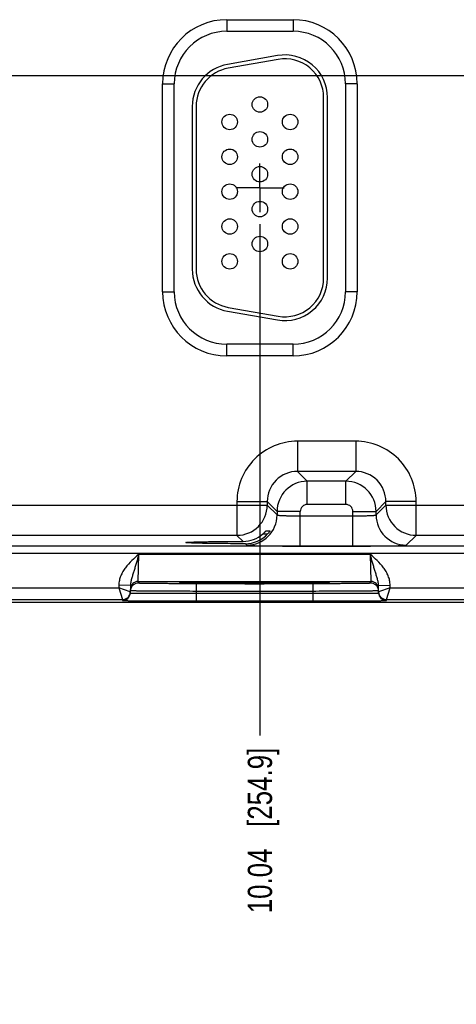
# Model space of a CAD drawing. Header units: inches. Extents: x 0 to 34, y 0 to 22.
# Tile 28 of 42: x 23.8 to 26.1, y 6.1 to 11.1. Entities that reach past the tile are written whole.
import ezdxf

# ---------------------------------------------------------------- set-up
doc = ezdxf.new("R2010")
doc.units = ezdxf.units.IN
doc.header["$LTSCALE"] = 1.87
doc.header["$MEASUREMENT"] = 0
doc.linetypes.add('CENTER', pattern=[0.6, 0.375, -0.075, 0.075, -0.075])
doc.layers.get('0').update_dxf_attribs({"linetype": 'CONTINUOUS'})
doc.layers.add('02___PRT_ALL_AXES', color=7, linetype='CONTINUOUS')
doc.layers.add('DIMENSIONS', color=7, linetype='CONTINUOUS')
doc.styles.get("Standard").update_dxf_attribs({"font": 'txt', "width": 0.8})
doc.dimstyles.new('DIMSTYLE_1', dxfattribs={"dimtxt": 0.125, "dimasz": 0.18, "dimexe": 0.125, "dimexo": 0.0625, "dimgap": 0.09, "dimtad": 0, "dimtih": 1, "dimtoh": 1, "dimlfac": 0.5, "dimzin": 4, "dimdsep": 46, "dimtxsty": 'STANDARD', "dimblk": '_FILLED', "dimblk1": '_FILLED', "dimblk2": '_FILLED', "dimcen": 0.09, "dimadec": 0, "dimazin": 0, "dimtp": 0.01, "dimtm": 0.01, "dimtfac": 1, "dimtofl": 0, "dimtmove": 0, "dimatfit": 3, "dimldrblk": '_FILLED', "dimfxl": 1, "dimtolj": 1, "dimtzin": 4, "dimarcsym": 0})

# ---------------------------------------------------------------- blocks, each defined once
blk = doc.blocks.new('*D39')
at = {"layer": 'DIMENSIONS', "color": 2, "linetype": 'CONTINUOUS'}
blk.add_line((25.0521, 10.0877), (25.0521, 7.4462), dxfattribs=at)
at = {"layer": 'DIMENSIONS', "color": 2, "linetype": 'CONTINUOUS', "insert": (24.9896, 7.3837), "char_height": 0.125, "width": 1.325, "attachment_point": 3, "rotation": 90, "line_spacing_factor": 0.9}
blk.add_mtext('10.04{\\Ftxt.shx;\\W1.000000;\\H0.125000; }[254.9]', dxfattribs=at)
blk = doc.blocks.new('_FILLED')
at = {"color": 0, "linetype": 'BYBLOCK'}
blk.add_solid([(0, 0), (-1, 0.174), (-1, -0.174)], dxfattribs=at)
blk = doc.blocks.new('*D40')
at = {"layer": 'DIMENSIONS', "color": 2, "linetype": 'CONTINUOUS'}
blk.add_line((27.1621, 10.0877), (27.1621, 7.4462), dxfattribs=at)
at = {"layer": 'DIMENSIONS', "color": 2, "linetype": 'CONTINUOUS', "insert": (27.0996, 7.3837), "char_height": 0.125, "width": 1.325, "attachment_point": 3, "rotation": 90, "line_spacing_factor": 0.9}
blk.add_mtext('11.09{\\Ftxt.shx;\\W1.000000;\\H0.125000; }[281.7]', dxfattribs=at)
blk = doc.blocks.new('*D41')
at = {"layer": 'DIMENSIONS', "color": 2, "linetype": 'CONTINUOUS'}
blk.add_line((29.2721, 10.0877), (29.2721, 7.4462), dxfattribs=at)
at = {"layer": 'DIMENSIONS', "color": 2, "linetype": 'CONTINUOUS', "insert": (29.2096, 7.3837), "char_height": 0.125, "width": 1.325, "attachment_point": 3, "rotation": 90, "line_spacing_factor": 0.9}
blk.add_mtext('12.15{\\Ftxt.shx;\\W1.000000;\\H0.125000; }[308.5]', dxfattribs=at)
blk = doc.blocks.new('*D43')
at = {"layer": 'DIMENSIONS', "color": 2, "linetype": 'CONTINUOUS'}
blk.add_line((22.2746, 10.8553), (31.4376, 10.8553), dxfattribs=at)
at = {"layer": 'DIMENSIONS', "color": 2, "linetype": 'CONTINUOUS', "insert": (31.5001, 10.9178), "char_height": 0.125, "width": 1.125, "attachment_point": 1, "line_spacing_factor": 0.9}
blk.add_mtext('1.36{\\Ftxt.shx;\\W1.000000;\\H0.125000; }[34.6]', dxfattribs=at)

msp = doc.modelspace()

# ---------------------------------------------------------------- linework, layer by layer
at = {"color": 7, "linetype": 'CONTINUOUS'}
for p, q in [((24.8811, 11.1433), (25.2231, 11.1433)), ((24.8811, 11.1433), (24.8811, 11.0833)), ((25.2231, 11.1433), (25.2231, 11.0833)), ((24.8811, 11.0833), (25.2231, 11.0833)), ((25.1429, 10.9579), (24.8849, 10.9124)), ((25.1463, 10.9382), (24.8883, 10.8927)), ((24.55, 10.8123), (24.61, 10.8123)), ((24.55, 9.7383), (24.55, 10.8123)), ((24.61, 9.7383), (24.61, 10.8123)), ((25.5541, 10.8123), (25.4941, 10.8123)), ((25.4941, 10.8123), (25.4941, 9.7383)), ((25.5541, 10.8123), (25.5541, 9.7383)), ((25.3811, 9.8093), (25.3811, 10.7413)), ((25.4011, 9.8093), (25.4011, 10.7413)), ((24.7031, 10.6958), (24.7031, 9.8547)), ((24.7231, 10.6958), (24.7231, 9.8547)), ((24.55, 9.7383), (24.61, 9.7383)), ((25.5541, 9.7383), (25.4941, 9.7383)), ((24.8849, 9.6381), (25.1429, 9.5926)), ((24.8883, 9.6578), (25.1463, 9.6123)), ((25.2231, 9.4672), (24.8811, 9.4672)), ((24.8811, 9.4072), (24.8811, 9.4672)), ((25.2231, 9.4072), (25.2231, 9.4672)), ((25.2231, 9.4072), (24.8811, 9.4072)), ((25.5464, 8.9665), (25.2457, 8.9665)), ((25.2457, 8.9665), (25.2457, 8.8105)), ((25.5464, 8.9665), (25.5464, 8.8105)), ((25.5464, 8.8105), (25.2457, 8.8105)), ((25.2457, 8.8105), (25.2965, 8.7598)), ((25.5464, 8.8105), (25.4957, 8.7598)), ((25.4957, 8.7598), (25.2965, 8.7598)), ((25.2965, 8.6398), (25.2965, 8.7598)), ((25.4957, 8.6398), (25.4957, 8.7598)), ((24.9338, 8.6546), (25.0898, 8.6546)), ((24.9338, 8.6546), (24.9338, 8.4805)), ((25.0898, 8.6546), (25.1405, 8.6038)), ((25.0898, 8.6546), (25.0898, 8.6365)), ((25.7024, 8.6546), (25.6516, 8.6038)), ((25.8583, 8.6546), (25.7024, 8.6546)), ((25.7024, 8.6365), (25.7024, 8.6546)), ((25.8583, 8.4805), (25.8583, 8.6546)), ((23.5924, 8.6365), (25.0898, 8.6365)), ((25.0898, 8.6365), (25.1405, 8.5858)), ((25.2605, 8.6038), (25.1405, 8.6038)), ((25.1405, 8.6038), (25.1405, 8.5858)), ((25.2605, 8.4251), (25.2605, 8.6038)), ((25.4957, 8.6398), (25.2965, 8.6398)), ((25.5316, 8.6038), (25.6516, 8.6038)), ((25.5316, 8.4251), (25.5316, 8.6038)), ((25.6516, 8.5858), (25.7024, 8.6365)), ((25.6516, 8.5858), (25.6516, 8.6038)), ((25.7024, 8.6365), (27.1998, 8.6365)), ((25.2605, 8.581), (25.5316, 8.581)), ((25.0833, 8.503), (25.1039, 8.503)), ((25.1039, 8.503), (25.1038, 8.5028)), ((24.9338, 8.4805), (23.7483, 8.4805)), ((24.9338, 8.4805), (24.965, 8.4493)), ((25.0672, 8.4875), (25.0919, 8.4875)), ((25.8076, 8.4298), (25.8583, 8.4805)), ((27.0438, 8.4805), (25.8583, 8.4805)), ((30.1415, 8.4249), (13.441, 8.4249)), ((24.9773, 8.4371), (24.9846, 8.4298)), ((25.2605, 8.4251), (25.5316, 8.4251)), ((30.1415, 8.3869), (13.441, 8.3869)), ((24.4236, 8.2426), (24.4267, 8.3826)), ((24.4267, 8.3826), (25.6214, 8.3826)), ((25.6214, 8.3826), (25.6245, 8.2426)), ((24.4234, 8.2332), (24.4236, 8.2426)), ((24.4236, 8.2426), (25.6245, 8.2426)), ((24.7641, 8.2368), (24.8033, 8.2371)), ((24.8033, 8.2371), (24.8504, 8.2373)), ((24.8504, 8.2373), (24.8957, 8.2375)), ((24.8957, 8.2375), (24.947, 8.2376)), ((24.947, 8.2376), (25.0047, 8.2377)), ((25.0047, 8.2377), (25.0603, 8.2377)), ((25.0603, 8.2377), (25.1187, 8.2376)), ((25.1187, 8.2376), (25.1709, 8.2374)), ((25.1709, 8.2374), (25.2173, 8.2372)), ((25.2173, 8.2372), (25.2575, 8.237)), ((25.6245, 8.2426), (25.6247, 8.2332)), ((23.6144, 8.2087), (24.3237, 8.2087)), ((24.3239, 8.2231), (24.3237, 8.2087)), ((24.3237, 8.2087), (24.3433, 8.1487)), ((24.3833, 8.188), (24.3237, 8.2087)), ((24.3839, 8.222), (24.3239, 8.2231)), ((24.3839, 8.222), (24.3832, 8.183)), ((24.6426, 8.2348), (24.644, 8.2349)), ((24.6657, 8.2356), (24.6428, 8.2349)), ((24.644, 8.2349), (24.6456, 8.235)), ((24.6456, 8.235), (24.6476, 8.2351)), ((24.6476, 8.2351), (24.6513, 8.2352)), ((24.6513, 8.2352), (24.6573, 8.2354)), ((24.6573, 8.2354), (24.6667, 8.2356)), ((24.6667, 8.2356), (24.6836, 8.2359)), ((24.6836, 8.2359), (24.7055, 8.2362)), ((24.7055, 8.2362), (24.7333, 8.2365)), ((24.7233, 8.1913), (24.7232, 8.1814)), ((25.3248, 8.2306), (24.7233, 8.2306)), ((24.7233, 8.2306), (24.7233, 8.1913)), ((25.3248, 8.1913), (24.7233, 8.1913)), ((24.7333, 8.2365), (24.7641, 8.2368)), ((25.2575, 8.237), (25.2969, 8.2367)), ((25.2969, 8.2367), (25.3289, 8.2364)), ((25.3248, 8.2306), (25.3248, 8.1913)), ((25.3248, 8.1913), (25.325, 8.1814)), ((25.3289, 8.2364), (25.3542, 8.2361)), ((25.3542, 8.2361), (25.3736, 8.2357)), ((25.3736, 8.2357), (25.3864, 8.2355)), ((25.4054, 8.2349), (25.3827, 8.2356)), ((25.3864, 8.2355), (25.393, 8.2353)), ((25.393, 8.2353), (25.3972, 8.2352)), ((25.3972, 8.2352), (25.4006, 8.2351)), ((25.4006, 8.2351), (25.4025, 8.235)), ((25.4025, 8.235), (25.404, 8.2349)), ((25.6642, 8.222), (25.7242, 8.2231)), ((25.6649, 8.183), (25.6642, 8.222)), ((25.7244, 8.2087), (25.6648, 8.188)), ((25.7048, 8.1487), (25.7244, 8.2087)), ((25.7244, 8.2087), (25.7242, 8.2231)), ((25.7244, 8.2087), (26.4337, 8.2087)), ((23.5948, 8.1487), (24.3433, 8.1487)), ((24.3433, 8.1487), (24.3432, 8.1437)), ((24.7232, 8.1814), (25.325, 8.1814)), ((24.7232, 8.1814), (24.7232, 8.1421)), ((24.7232, 8.1421), (25.325, 8.1421)), ((25.325, 8.1814), (25.325, 8.1421)), ((25.7048, 8.1487), (26.4533, 8.1487)), ((25.7049, 8.1437), (25.7048, 8.1487)), ((30.5501, 8.1343), (12.9062, 8.1343))]:
    msp.add_line(p, q, dxfattribs=at)
for points in [[(24.641, 8.2347), (24.6411, 8.2347), (24.6413, 8.2348), (24.6417, 8.2348), (24.6421, 8.2348), (24.6426, 8.2348)], [(25.404, 8.2349), (25.4053, 8.2349), (25.4058, 8.2348), (25.4063, 8.2348), (25.4066, 8.2348), (25.4069, 8.2348), (25.407, 8.2347)]]:
    msp.add_lwpolyline(points, dxfattribs=at)
for centre in [(25.0521, 10.7053), (24.8961, 10.6153), (25.2081, 10.6153), (25.0521, 10.5253), (24.8961, 10.4353), (25.2081, 10.4353), (25.0521, 10.3453), (24.8961, 10.2553), (25.2081, 10.2553), (25.0521, 10.1653), (24.8961, 10.0753), (25.2081, 10.0753), (25.0521, 9.9853), (24.8961, 9.8953), (25.2081, 9.8953)]:
    msp.add_circle(centre, 0.04, dxfattribs=at)
for centre, radius, start, end in [((24.8811, 10.8123), 0.3311, 90, 180), ((25.2231, 10.8123), 0.3311, 0, 90), ((24.8811, 10.8123), 0.2711, 90, 180), ((25.2231, 10.8123), 0.2711, 0, 90), ((25.1811, 10.7413), 0.22, 0, 100), ((25.1811, 10.7413), 0.2, 0, 100), ((24.9231, 10.6958), 0.22, 100, 180), ((24.9231, 10.6958), 0.2, 100, 180), ((24.9231, 9.8547), 0.22, 180, 260), ((24.9231, 9.8547), 0.2, 180, 260), ((25.1811, 9.8093), 0.22, 260, 360), ((25.1811, 9.8093), 0.2, 260, 360), ((24.8811, 9.7383), 0.3311, 180, 270), ((24.8811, 9.7383), 0.2711, 180, 270), ((25.2231, 9.7383), 0.3311, 270, 360), ((25.2231, 9.7383), 0.2711, 270, 360), ((25.2457, 8.6546), 0.3119, 89.9965, 180.0035), ((25.5464, 8.6546), 0.3119, 359.9966, 90.0034), ((25.2457, 8.6547), 0.1559, 89.9717, 180.0282), ((25.5465, 8.6547), 0.1559, 359.9717, 90.0282), ((25.2965, 8.6038), 0.156, 90.0148, 179.9847), ((25.4956, 8.6038), 0.156, 0.0148, 89.9847), ((24.9338, 8.6366), 0.156, 270.0209, 359.9791), ((25.2965, 8.6038), 0.036, 89.9965, 180.0035), ((25.4957, 8.6038), 0.036, 359.9965, 90.0035), ((25.8584, 8.6366), 0.156, 180.0209, 269.9791), ((24.9845, 8.5858), 0.156, 270.0209, 359.9791), ((25.8076, 8.5858), 0.156, 180.0209, 269.9791), ((24.9645, 8.6066), 0.1572, 270.194, 310.7846), ((24.9777, 8.5918), 0.1547, 269.8483, 317.612), ((24.4236, 8.2026), 0.04, 89.9997, 179.0001), ((25.6245, 8.2026), 0.04, 0.9999, 90.0003), ((24.3433, 8.1887), 0.04, 269.9997, 358.9997), ((24.3433, 8.1887), 0.0401, 351.8201, 358.9927), ((24.4236, 8.1932), 0.0402, 161.2521, 178.9472), ((24.4234, 8.1932), 0.04, 89.9993, 161.1986), ((25.6247, 8.1932), 0.04, 18.8014, 90.0007), ((25.6245, 8.1932), 0.0402, 1.0528, 18.7479), ((25.7048, 8.1887), 0.0401, 181.0074, 188.1804), ((25.7048, 8.1887), 0.04, 181.0003, 270.0003), ((24.3432, 8.1837), 0.04, 269.9997, 358.9997), ((25.7049, 8.1837), 0.04, 181.0003, 270.0003)]:
    msp.add_arc(centre, radius, start, end, dxfattribs=at)
for points, knots in [([(25.1405, 8.5858), (25.1406, 8.5857), (25.1408, 8.5855), (25.1414, 8.5853), (25.1422, 8.585), (25.1438, 8.5847), (25.1465, 8.5843), (25.1506, 8.5839), (25.1557, 8.5835), (25.1618, 8.5831), (25.1688, 8.5827), (25.1766, 8.5824), (25.1853, 8.5821), (25.1982, 8.5817), (25.2156, 8.5814), (25.2376, 8.5811), (25.2528, 8.581), (25.2605, 8.581)], [0, 0, 0, 0, 0.0028, 0.007571, 0.014536, 0.023747, 0.048912, 0.082937, 0.125539, 0.176336, 0.234865, 0.300581, 0.372872, 0.451063, 0.622161, 0.807461, 1, 1, 1, 1]), ([(25.5316, 8.581), (25.5394, 8.581), (25.5545, 8.5811), (25.5765, 8.5814), (25.5939, 8.5817), (25.6068, 8.5821), (25.6155, 8.5824), (25.6234, 8.5827), (25.6304, 8.5831), (25.6365, 8.5835), (25.6416, 8.5839), (25.6456, 8.5843), (25.6483, 8.5847), (25.65, 8.585), (25.6508, 8.5853), (25.6513, 8.5855), (25.6516, 8.5857), (25.6516, 8.5858)], [0, 0, 0, 0, 0.192539, 0.377839, 0.548937, 0.627128, 0.699419, 0.765135, 0.823664, 0.874461, 0.917063, 0.951088, 0.976253, 0.985464, 0.992429, 0.9972, 1, 1, 1, 1]), ([(25.0672, 8.4875), (25.0682, 8.4884), (25.0701, 8.4901), (25.0728, 8.4926), (25.0754, 8.4951), (25.0778, 8.4974), (25.0795, 8.4992), (25.0808, 8.5005), (25.0816, 8.5013), (25.0822, 8.502), (25.0827, 8.5025), (25.083, 8.5027), (25.0831, 8.5029), (25.0832, 8.503), (25.0833, 8.503), (25.0833, 8.503)], [0, 0, 0, 0, 0.173342, 0.342238, 0.503515, 0.653224, 0.785998, 0.843871, 0.894633, 0.937025, 0.969654, 0.981852, 0.991063, 0.997138, 1, 1, 1, 1]), ([(25.1038, 8.5028), (25.1037, 8.5025), (25.1032, 8.5018), (25.1019, 8.4998), (25.0995, 8.4966), (25.0961, 8.4922), (25.0934, 8.4891), (25.0919, 8.4875)], [0, 0, 0, 0, 0.049928, 0.132059, 0.36843, 0.667594, 1, 1, 1, 1]), ([(24.6697, 8.4432), (24.6697, 8.4433), (24.6698, 8.4434), (24.6703, 8.4436), (24.6713, 8.4439), (24.673, 8.4441), (24.6754, 8.4444), (24.6784, 8.4446), (24.6821, 8.4449), (24.6865, 8.4451), (24.6936, 8.4455), (24.7041, 8.4459), (24.7185, 8.4464), (24.7352, 8.4468), (24.7542, 8.4473), (24.7752, 8.4477), (24.7981, 8.448), (24.8228, 8.4483), (24.8586, 8.4487), (24.9062, 8.4491), (24.945, 8.4493), (24.965, 8.4493)], [0, 0, 0, 0, 0.000545, 0.001528, 0.005113, 0.010953, 0.019065, 0.02944, 0.042053, 0.056876, 0.073884, 0.114342, 0.16316, 0.219936, 0.284205, 0.355522, 0.433341, 0.517029, 0.605954, 0.796807, 1, 1, 1, 1]), ([(24.9773, 8.4371), (24.9566, 8.4372), (24.9163, 8.4373), (24.867, 8.4377), (24.8298, 8.4381), (24.804, 8.4384), (24.7801, 8.4387), (24.7581, 8.4391), (24.7383, 8.4396), (24.7208, 8.44), (24.7057, 8.4405), (24.6947, 8.4409), (24.6873, 8.4413), (24.6827, 8.4416), (24.6788, 8.4418), (24.6756, 8.4421), (24.6731, 8.4424), (24.6713, 8.4426), (24.6703, 8.4429), (24.6698, 8.4431), (24.6697, 8.4432), (24.6697, 8.4432)], [0, 0, 0, 0, 0.201685, 0.391972, 0.480884, 0.564697, 0.642725, 0.714312, 0.7789, 0.835998, 0.885101, 0.925812, 0.942934, 0.957854, 0.970539, 0.980958, 0.989089, 0.994929, 0.998498, 0.999468, 1, 1, 1, 1]), ([(24.9846, 8.4298), (24.9846, 8.4298), (24.9848, 8.4297), (24.9854, 8.4295), (24.9865, 8.4293), (24.9884, 8.4291), (24.9909, 8.4289), (24.994, 8.4286), (24.9978, 8.4284), (25.0021, 8.4282), (25.0092, 8.4279), (25.0194, 8.4275), (25.0334, 8.4271), (25.0496, 8.4268), (25.0677, 8.4264), (25.0876, 8.4261), (25.1091, 8.4259), (25.1321, 8.4256), (25.165, 8.4254), (25.2079, 8.4251), (25.2428, 8.4251), (25.2605, 8.4251)], [0, 0, 0, 0, 0.000833, 0.002206, 0.006659, 0.013424, 0.022498, 0.033865, 0.047502, 0.063379, 0.081459, 0.124054, 0.174892, 0.233495, 0.299314, 0.37173, 0.450061, 0.533571, 0.621473, 0.807113, 1, 1, 1, 1]), ([(25.5316, 8.4251), (25.5494, 8.4251), (25.5842, 8.4251), (25.6272, 8.4254), (25.66, 8.4256), (25.683, 8.4259), (25.7046, 8.4261), (25.7245, 8.4264), (25.7426, 8.4268), (25.7587, 8.4271), (25.7727, 8.4275), (25.783, 8.4279), (25.79, 8.4282), (25.7944, 8.4284), (25.7981, 8.4286), (25.8013, 8.4289), (25.8038, 8.4291), (25.8056, 8.4293), (25.8068, 8.4295), (25.8073, 8.4297), (25.8075, 8.4298), (25.8076, 8.4298)], [0, 0, 0, 0, 0.192887, 0.378527, 0.466429, 0.549939, 0.62827, 0.700686, 0.766505, 0.825108, 0.875946, 0.918541, 0.936621, 0.952498, 0.966135, 0.977502, 0.986576, 0.993341, 0.997794, 0.999167, 1, 1, 1, 1]), ([(24.4267, 8.3826), (24.4144, 8.3719), (24.3897, 8.3506), (24.3618, 8.3205), (24.3438, 8.2932), (24.3331, 8.2711), (24.326, 8.2475), (24.3241, 8.2312), (24.3239, 8.2231)], [0, 0, 0, 0, 0.250106, 0.500015, 0.625057, 0.75007, 0.875051, 1, 1, 1, 1]), ([(24.4267, 8.3825), (24.4228, 8.3683), (24.417, 8.3471), (24.4089, 8.3193), (24.4028, 8.2994), (24.3967, 8.28), (24.3908, 8.261), (24.3858, 8.2419), (24.384, 8.2287), (24.3839, 8.222)], [0, 0, 0, 0, 0.266693, 0.396035, 0.521429, 0.642945, 0.761729, 0.879894, 1, 1, 1, 1]), ([(25.7242, 8.2231), (25.724, 8.2312), (25.7222, 8.2475), (25.715, 8.2711), (25.7043, 8.2932), (25.6863, 8.3205), (25.6584, 8.3506), (25.6337, 8.3719), (25.6214, 8.3826)], [0, 0, 0, 0, 0.124944, 0.249922, 0.374933, 0.499972, 0.749883, 1, 1, 1, 1]), ([(25.6642, 8.222), (25.6641, 8.2287), (25.6623, 8.2419), (25.6573, 8.261), (25.6514, 8.28), (25.6453, 8.2994), (25.6392, 8.3193), (25.6311, 8.3471), (25.6253, 8.3683), (25.6214, 8.3826)], [0, 0, 0, 0, 0.120104, 0.238267, 0.357051, 0.478567, 0.603962, 0.733306, 1, 1, 1, 1]), ([(25.3827, 8.2356), (25.3633, 8.236), (25.3158, 8.2366), (25.234, 8.2372), (25.134, 8.2376), (25.0245, 8.2377), (24.9149, 8.2376), (24.8148, 8.2372), (24.7328, 8.2366), (24.6852, 8.236), (24.6657, 8.2356)], [0, 0, 0, 0, 0.081205, 0.198703, 0.34232, 0.499617, 0.656968, 0.800741, 0.918483, 1, 1, 1, 1]), ([(24.7233, 8.1913), (24.7012, 8.1913), (24.6579, 8.1915), (24.6044, 8.1917), (24.5636, 8.1918), (24.5351, 8.192), (24.5084, 8.1922), (24.4837, 8.1923), (24.4614, 8.1925), (24.4416, 8.1927), (24.4267, 8.1929), (24.4163, 8.193), (24.4095, 8.1931), (24.4035, 8.1932), (24.3983, 8.1933), (24.3939, 8.1934), (24.3907, 8.1935), (24.3885, 8.1936), (24.3872, 8.1936), (24.386, 8.1937), (24.3851, 8.1937), (24.3844, 8.1938), (24.3839, 8.1938), (24.3836, 8.1939), (24.3834, 8.1939), (24.3834, 8.1939)], [0, 0, 0, 0, 0.195104, 0.382709, 0.471426, 0.555601, 0.634423, 0.707132, 0.773029, 0.831478, 0.881918, 0.90398, 0.923864, 0.941522, 0.956912, 0.969998, 0.980748, 0.985238, 0.989136, 0.992438, 0.995144, 0.997251, 0.998759, 0.99967, 1, 1, 1, 1]), ([(24.7233, 8.2306), (24.7038, 8.2306), (24.6656, 8.2306), (24.6184, 8.2308), (24.5824, 8.2309), (24.5572, 8.231), (24.5336, 8.2312), (24.5119, 8.2314), (24.4922, 8.2315), (24.4747, 8.2317), (24.4616, 8.2319), (24.4524, 8.2321), (24.4464, 8.2322), (24.4412, 8.2323), (24.4365, 8.2324), (24.4326, 8.2326), (24.4294, 8.2327), (24.4272, 8.2328), (24.4257, 8.2329), (24.4249, 8.233), (24.4243, 8.233), (24.4238, 8.2331), (24.4236, 8.2331), (24.4234, 8.2332), (24.4234, 8.2332)], [0, 0, 0, 0, 0.195093, 0.382688, 0.4714, 0.555569, 0.634386, 0.707089, 0.77298, 0.831424, 0.881858, 0.903917, 0.923799, 0.941455, 0.956844, 0.969929, 0.980679, 0.989069, 0.992374, 0.995082, 0.997194, 0.998709, 0.999633, 1, 1, 1, 1]), ([(24.6428, 8.2349), (24.6419, 8.2349), (24.6406, 8.2348), (24.6391, 8.2347), (24.6382, 8.2346), (24.6375, 8.2345), (24.637, 8.2345), (24.6368, 8.2344), (24.6366, 8.2343), (24.6366, 8.2343)], [0, 0, 0, 0, 0.433646, 0.604436, 0.744455, 0.853681, 0.932196, 0.980314, 1, 1, 1, 1]), ([(24.6366, 8.2343), (24.6366, 8.2343), (24.6367, 8.2342), (24.637, 8.2341), (24.6375, 8.2341), (24.6382, 8.234), (24.639, 8.2339), (24.6406, 8.2338), (24.6418, 8.2337), (24.6427, 8.2337)], [0, 0, 0, 0, 0.019719, 0.067814, 0.146291, 0.255485, 0.39549, 0.566285, 1, 1, 1, 1]), ([(24.6427, 8.2337), (24.6452, 8.2336), (24.6511, 8.2334), (24.6665, 8.233), (24.6924, 8.2325), (24.7308, 8.2321), (24.7781, 8.2317), (24.8327, 8.2313), (24.9156, 8.231), (25.0241, 8.2308), (25.1325, 8.231), (25.2154, 8.2313), (25.2701, 8.2317), (25.3173, 8.2321), (25.3557, 8.2325), (25.3816, 8.233), (25.397, 8.2334), (25.4029, 8.2336), (25.4054, 8.2337)], [0, 0, 0, 0, 0.009733, 0.023176, 0.060749, 0.111598, 0.174181, 0.246609, 0.326696, 0.500002, 0.673307, 0.753394, 0.825822, 0.888405, 0.939252, 0.976824, 0.990267, 1, 1, 1, 1]), ([(25.6247, 8.2332), (25.6247, 8.2332), (25.6245, 8.2331), (25.6243, 8.2331), (25.6238, 8.233), (25.6232, 8.233), (25.6224, 8.2329), (25.621, 8.2328), (25.6187, 8.2327), (25.6155, 8.2326), (25.6116, 8.2324), (25.607, 8.2323), (25.6017, 8.2322), (25.5957, 8.2321), (25.5865, 8.2319), (25.5734, 8.2317), (25.5559, 8.2315), (25.5362, 8.2314), (25.5145, 8.2312), (25.4909, 8.231), (25.4657, 8.2309), (25.4297, 8.2308), (25.3826, 8.2306), (25.3443, 8.2306), (25.3248, 8.2306)], [0, 0, 0, 0, 0.000367, 0.001291, 0.002806, 0.004918, 0.007626, 0.010931, 0.019321, 0.030071, 0.043156, 0.058545, 0.076201, 0.096083, 0.118142, 0.168576, 0.22702, 0.292911, 0.365614, 0.444431, 0.5286, 0.617312, 0.804907, 1, 1, 1, 1]), ([(25.6647, 8.1939), (25.6647, 8.1939), (25.6645, 8.1939), (25.6642, 8.1938), (25.6637, 8.1938), (25.663, 8.1937), (25.6621, 8.1937), (25.661, 8.1936), (25.6596, 8.1936), (25.6575, 8.1935), (25.6543, 8.1934), (25.6498, 8.1933), (25.6446, 8.1932), (25.6386, 8.1931), (25.6318, 8.193), (25.6214, 8.1929), (25.6065, 8.1927), (25.5867, 8.1925), (25.5644, 8.1923), (25.5398, 8.1922), (25.513, 8.192), (25.4845, 8.1918), (25.4437, 8.1917), (25.3903, 8.1915), (25.3469, 8.1913), (25.3248, 8.1913)], [0, 0, 0, 0, 0.00033, 0.001241, 0.002749, 0.004856, 0.007562, 0.010864, 0.014762, 0.019252, 0.030002, 0.043087, 0.058478, 0.076136, 0.09602, 0.118081, 0.168521, 0.226971, 0.292867, 0.365577, 0.444399, 0.528574, 0.617291, 0.804896, 1, 1, 1, 1]), ([(25.4115, 8.2343), (25.4115, 8.2343), (25.4114, 8.2344), (25.4111, 8.2345), (25.4106, 8.2345), (25.4099, 8.2346), (25.4091, 8.2347), (25.4075, 8.2348), (25.4063, 8.2348), (25.4054, 8.2349)], [0, 0, 0, 0, 0.01972, 0.067826, 0.146319, 0.255527, 0.395541, 0.566335, 1, 1, 1, 1]), ([(25.4054, 8.2337), (25.4063, 8.2337), (25.4075, 8.2338), (25.4091, 8.2339), (25.4099, 8.234), (25.4106, 8.2341), (25.4111, 8.2341), (25.4114, 8.2342), (25.4115, 8.2343), (25.4115, 8.2343)], [0, 0, 0, 0, 0.433718, 0.604513, 0.744518, 0.853711, 0.932187, 0.980281, 1, 1, 1, 1]), ([(24.3432, 8.1437), (24.3432, 8.1437), (24.3433, 8.1437), (24.3434, 8.1437), (24.3435, 8.1436), (24.3438, 8.1436), (24.3443, 8.1436), (24.3451, 8.1435), (24.3462, 8.1435), (24.3474, 8.1435), (24.3489, 8.1434), (24.3513, 8.1434), (24.3549, 8.1433), (24.3599, 8.1432), (24.3657, 8.1432), (24.3724, 8.1431), (24.38, 8.143), (24.3917, 8.1429), (24.4083, 8.1428), (24.4304, 8.1427), (24.4553, 8.1425), (24.4829, 8.1424), (24.5127, 8.1423), (24.5446, 8.1422), (24.5782, 8.1422), (24.6132, 8.1421), (24.6617, 8.1421), (24.6984, 8.1421), (24.7232, 8.1421)], [0, 0, 0, 0, 0.000092, 0.000323, 0.000702, 0.001231, 0.002737, 0.004843, 0.007547, 0.010849, 0.014746, 0.019237, 0.029986, 0.043073, 0.058463, 0.076123, 0.096008, 0.118071, 0.168514, 0.226966, 0.292866, 0.365578, 0.444402, 0.528578, 0.617296, 0.7097, 0.8049, 1, 1, 1, 1]), ([(24.3832, 8.183), (24.3832, 8.183), (24.3834, 8.1829), (24.3837, 8.1829), (24.3842, 8.1828), (24.3849, 8.1828), (24.3859, 8.1827), (24.387, 8.1827), (24.3883, 8.1826), (24.3905, 8.1825), (24.3937, 8.1825), (24.3981, 8.1824), (24.4033, 8.1823), (24.4093, 8.1822), (24.4161, 8.1821), (24.4266, 8.1819), (24.4414, 8.1818), (24.4612, 8.1817), (24.4835, 8.1815), (24.5082, 8.1814), (24.5349, 8.1814), (24.5634, 8.1813), (24.6043, 8.1813), (24.6577, 8.1813), (24.701, 8.1813), (24.7232, 8.1814)], [0, 0, 0, 0, 0.000343, 0.001258, 0.002769, 0.004877, 0.007583, 0.010886, 0.014783, 0.019274, 0.030023, 0.043108, 0.058497, 0.076155, 0.096038, 0.118099, 0.168538, 0.226987, 0.292883, 0.365592, 0.444414, 0.528589, 0.617304, 0.804905, 1, 1, 1, 1]), ([(25.325, 8.1814), (25.3471, 8.1813), (25.3904, 8.1813), (25.4439, 8.1813), (25.4847, 8.1813), (25.5132, 8.1814), (25.5399, 8.1814), (25.5646, 8.1815), (25.5869, 8.1817), (25.6067, 8.1818), (25.6216, 8.1819), (25.632, 8.1821), (25.6388, 8.1822), (25.6448, 8.1823), (25.65, 8.1824), (25.6544, 8.1825), (25.6577, 8.1825), (25.6598, 8.1826), (25.6611, 8.1827), (25.6623, 8.1827), (25.6632, 8.1828), (25.6639, 8.1828), (25.6644, 8.1829), (25.6647, 8.1829), (25.6649, 8.183), (25.6649, 8.183)], [0, 0, 0, 0, 0.195095, 0.382696, 0.471411, 0.555586, 0.634408, 0.707117, 0.773013, 0.831462, 0.881901, 0.903962, 0.923845, 0.941503, 0.956892, 0.969977, 0.980726, 0.985217, 0.989114, 0.992417, 0.995123, 0.997231, 0.998742, 0.999657, 1, 1, 1, 1]), ([(25.325, 8.1421), (25.3497, 8.1421), (25.3864, 8.1421), (25.4349, 8.1421), (25.4699, 8.1422), (25.5035, 8.1422), (25.5354, 8.1423), (25.5652, 8.1424), (25.5928, 8.1425), (25.6177, 8.1427), (25.6399, 8.1428), (25.6564, 8.1429), (25.6681, 8.143), (25.6757, 8.1431), (25.6824, 8.1432), (25.6882, 8.1432), (25.6932, 8.1433), (25.6968, 8.1434), (25.6992, 8.1434), (25.7007, 8.1435), (25.7019, 8.1435), (25.703, 8.1435), (25.7038, 8.1436), (25.7043, 8.1436), (25.7046, 8.1436), (25.7047, 8.1437), (25.7048, 8.1437), (25.7049, 8.1437), (25.7049, 8.1437)], [0, 0, 0, 0, 0.1951, 0.2903, 0.382704, 0.471422, 0.555598, 0.634422, 0.707134, 0.773034, 0.831486, 0.881929, 0.903992, 0.923877, 0.941537, 0.956927, 0.970014, 0.980763, 0.985254, 0.989151, 0.992453, 0.995157, 0.997263, 0.998769, 0.999298, 0.999677, 0.999908, 1, 1, 1, 1])]:
    msp.add_open_spline(points, degree=3, knots=knots, dxfattribs=at)
at = {"layer": '02___PRT_ALL_AXES', "color": 7, "linetype": 'CENTER'}
for q in [(25.0521, 10.4003), (24.927, 10.2753), (25.1771, 10.2753), (25.0521, 10.1502)]:
    msp.add_line((25.0521, 10.2753), q, dxfattribs=at)

# ---------------------------------------------------------------- dimensions: what is measured, and where the dimension line sits
at = {"layer": 'DIMENSIONS', "color": 2, "linetype": 'CONTINUOUS'}
for feature_location, offset, dtype, origin, picture, middle in [((22.2746, 10.8553), (9.163, 0), 0, (22.2121, 8.1339), '*D43', (32.0626, 10.8553)), ((25.0521, 10.0877), (0, -2.6415), 1, (4.9819, 10.1502), '*D39', (25.0521, 6.7212)), ((27.1621, 10.0877), (0, -2.6415), 1, (4.9819, 10.1502), '*D40', (27.1621, 6.7212)), ((29.2721, 10.0877), (0, -2.6415), 1, (4.9819, 10.1502), '*D41', (29.2721, 6.7212))]:
    dim = msp.add_ordinate_dim(feature_location=feature_location, offset=offset, dtype=dtype, origin=origin, dimstyle='DIMSTYLE_1', override={"dimtad": 1, "dimtih": 0, "dimtoh": 0}, dxfattribs=at)
    dim.commit()
    dim.dimension.update_dxf_attribs({"geometry": picture, "text_midpoint": middle})

doc.saveas('drawing.dxf')
